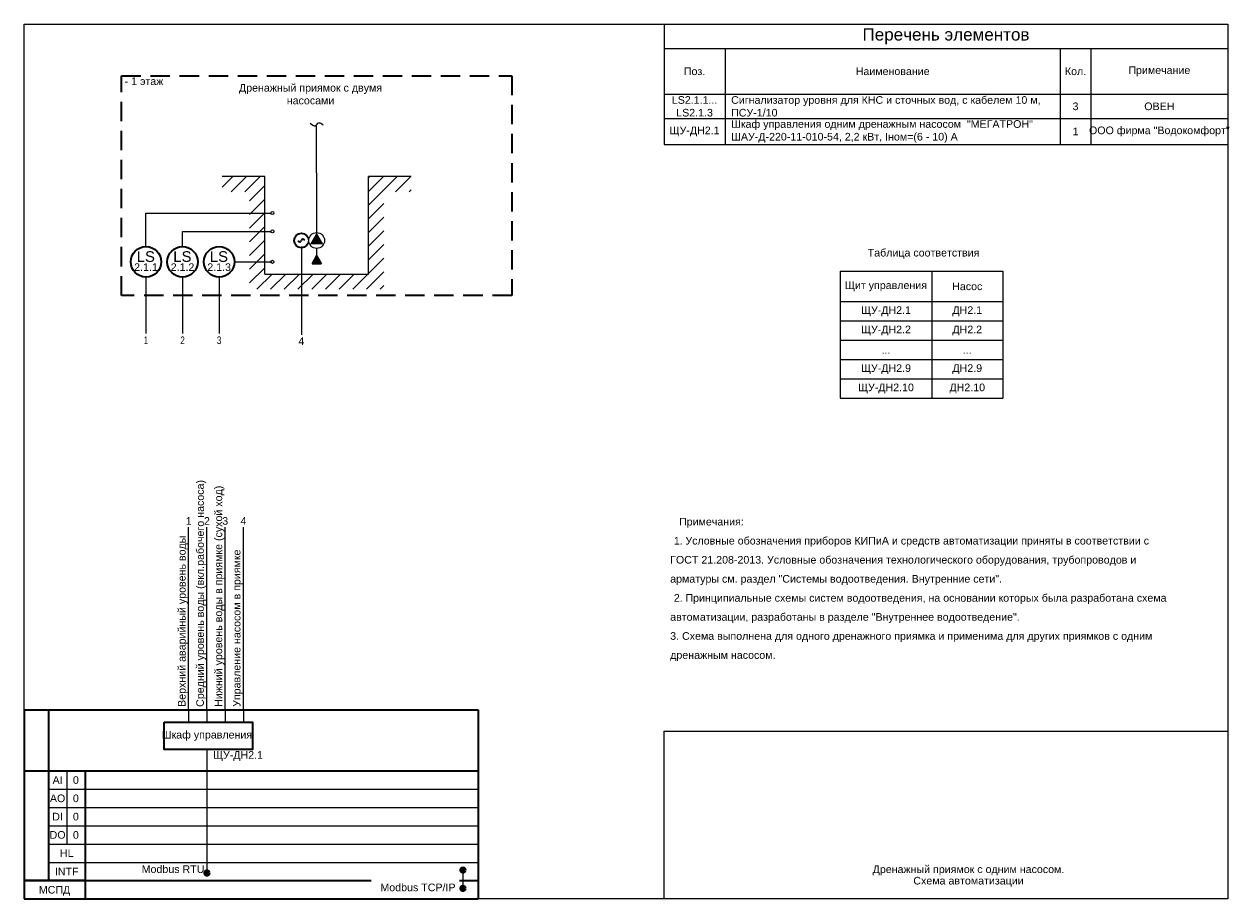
# Model space of a CAD drawing. Header units: millimetres. Extents: x -810 to 3695, y -2403 to 287.
# Tile 8 of 8: x 3300 to 3695, y -1919 to -1632. Entities that reach past the tile are written whole.
import ezdxf
from ezdxf.enums import TextEntityAlignment as Align

# ---------------------------------------------------------------- set-up
doc = ezdxf.new("R2010")
doc.units = ezdxf.units.MM
doc.set_wipeout_variables(frame=1)
doc.linetypes.add('DASHED02', pattern=[3.83, 2.54, -1.29])
doc.linetypes.add('DASHED2', pattern=[9.525, 6.35, -3.175])
doc.layers.get('0').update_dxf_attribs({"linetype": 'CONTINUOUS'})
doc.layers.get('Defpoints').update_dxf_attribs({"linetype": 'CONTINUOUS'})
doc.layers.add('_BMS', color=7, linetype='CONTINUOUS')
doc.layers.add('AK_Text', color=7, linetype='CONTINUOUS')
for name, color, linetype, lineweight in [('AK_Drawing', 7, 'CONTINUOUS', 35), ('AK_Drawing_Thin', 7, 'CONTINUOUS', 9), ('AK_Equipment', 7, 'CONTINUOUS', 35), ('AK_Impulse', 222, 'CONTINUOUS', 9), ('AK_Table', 7, 'CONTINUOUS', 35)]:
    doc.layers.add(name, color=color, linetype=linetype, lineweight=lineweight)
doc.layers.add('UNPLOTTED', color=2, linetype='CONTINUOUS', plot=False)
doc.styles.add('CP.Text', font='arial.ttf')
doc.styles.add('PT Sans Narrow', font='arial.ttf', dxfattribs={"width": 0.75})
doc.styles.get("Standard").update_dxf_attribs({"font": 'arial.ttf', "width": 0.75})
doc.styles.add('Trebuchet MS', font='arial.ttf', dxfattribs={"width": 0.75})

# ---------------------------------------------------------------- blocks, each defined once
blk = doc.blocks.new('*U15')
at = {"layer": 'UNPLOTTED'}
for points in [[(0, 0), (-395, 0), (-395, 287), (0, 287)], [(-185, 55), (0, 55), (0, 0), (-185, 0)]]:
    blk.add_lwpolyline(points, close=True, dxfattribs=at)
blk = doc.blocks.new('*U31')
at = {"lineweight": -2}
for p, q in [((0, 62), (149, 62)), ((0, 62), (0, 42)), ((8, 62), (8, 42)), ((149, 62), (149, 42)), ((0, 42), (0, 0)), ((0, 42), (149, 42)), ((8, 42), (149, 42)), ((8, 42), (8, 6)), ((20, 42), (20, 0)), ((149, 42), (149, 0)), ((0, 6), (149, 6)), ((20, 6), (0, 6)), ((0, 0), (149, 0))]:
    blk.add_line(p, q, dxfattribs=at)
at = {"lineweight": 9}
for p, q in [((14, 42), (14, 18)), ((8, 36), (149, 36)), ((8, 30), (149, 30)), ((8, 24), (149, 24)), ((8, 18), (149, 18)), ((8, 12), (149, 12))]:
    blk.add_line(p, q, dxfattribs=at)
at = {"style": 'PT Sans Narrow'}
for s, p in [('AI', (11, 39)), ('AO', (11, 33)), ('DI', (11, 27)), ('DO', (11, 21)), ('HL', (14, 15)), ('INTF', (14, 9)), ('МСПД', (10, 3))]:
    blk.add_text(s, height=2.5, dxfattribs=at).set_placement(p, align=Align.MIDDLE_CENTER)
at = {"lineweight": 30, "flags": 1}
blk.add_attdef('PANEL_NAME', text='', height=2.5, rotation=90, dxfattribs=at).set_placement((4, 24), align=Align.MIDDLE_CENTER)
at = {"style": 'PT Sans Narrow'}
for tag, p in [('AI_SIGNAL', (17, 39)), ('AO_SIGNAL', (17, 33)), ('DI_SIGNAL', (17, 27)), ('DO_SIGNAL', (17, 21))]:
    blk.add_attdef(tag, text='', height=2.5, dxfattribs=at).set_placement(p, align=Align.MIDDLE_CENTER)
blk = doc.blocks.new('*T37')
at = {"layer": 'AK_Table', "color": 0, "linetype": 'ByBlock', "lineweight": -2, "transparency": 16777216}
for p, q in [((0, -8), (185, -8)), ((0, -8), (0, -39.49)), ((20, -8), (20, -39.49)), ((130, -8), (130, -39.49)), ((140, -8), (140, -39.49)), ((185, -8), (185, -39.49)), ((0, -23), (185, -23)), ((0, -31), (185, -31)), ((0, -39.49), (185, -39.49))]:
    blk.add_line(p, q, dxfattribs=at)
at = {"layer": 'Defpoints', "color": 8, "linetype": 'ByBlock', "lineweight": 0, "transparency": 16777216}
for p, q in [((0, 0), (185, 0)), ((0, 0), (0, -8)), ((185, 0), (185, -8))]:
    blk.add_line(p, q, dxfattribs=at)
at = {"layer": 'AK_Table', "color": 0, "transparency": 16777216, "style": 'CP.Text'}
for s, insert, char_height, width, attachment_point in [('Перечень элементов', (92.5, -4), 4, 184.4, 5), ('Поз.', (10, -15.5), 2.5, 19, 5), ('Наименование', (75, -15.5), 2.5, 109, 5), ('Кол.', (135, -15.5), 2.5, 9, 5), ('Примечание', (162.5, -15.5), 2.5, 44, 5), ('{\\C256;LS2.1.1... LS2.1.3}', (10, -27), 2.5, 20, 5), ('Сигнализатор уровня для КНС и сточных вод, с кабелем 10 м, ПСУ-1/10 ', (22, -27), 2.5, 106, 4), ('3', (135, -27), 2.5, 9, 5), ('ОВЕН', (162.5, -27), 2.5, 44, 5), ('ООО фирма "Водокомфорт"', (162.5, -35.24), 2.5, 44, 5), ('{\\C256;ЩУ-ДН2.1}', (10, -35.24), 2.5, 20, 5), ('{\\C256;Шкаф управления одним дренажным насосом  "МЕГАТРОН"\\PШАУ-Д-220-11-010-54, 2,2 кВт, Iном=(6 - 10) А}', (22, -35.24), 2.5, 106, 4), ('{\\C256;1', (135, -35.24), 2.5, 9, 5)]:
    blk.add_mtext(s, dxfattribs=dict(at, insert=insert, char_height=char_height, width=width, attachment_point=attachment_point))
blk = doc.blocks.new('*U29')
at = {"linetype": 'DASHED2'}
blk.add_lwpolyline([(0, 0), (128, 0), (128, -72), (0, -72)], close=True, dxfattribs=at)
at = {"style": 'PT Sans Narrow'}
blk.add_attdef('SPACE_NAME', (1, -3), '', height=2.5, dxfattribs=at)
blk = doc.blocks.new('*U22')
at = {"ltscale": 0.1}
blk.add_circle((0, 0), 3.99, dxfattribs=at)
for points in [[(1.86, 0), (1.55, 0.4), (0.93, 1.21), (0.31, 0.4), (0, 0)], [(-1.86, 0), (-1.55, -0.4), (-0.93, -1.21), (-0.31, -0.4), (0, 0)]]:
    blk.add_open_spline(points, degree=3, knots=[0, 0, 0, 0, 0.704009, 1.404972, 1.404972, 1.404972, 1.404972], dxfattribs=at)
at = {"style": 'PT Sans Narrow'}
blk.add_attdef('NAME', (1, 4), '', height=2.5, dxfattribs=at)
blk = doc.blocks.new('*U33')
at = {"layer": 'AK_Impulse'}
for q in [(0, 60), (0, -4)]:
    blk.add_line((0, 0), q, dxfattribs=at)
at = {"style": 'PT Sans Narrow'}
for tag, p in [('DESC1', (-1, 1)), ('DESC2', (3, 1))]:
    blk.add_attdef(tag, p, '', height=2.5, rotation=90, dxfattribs=at)
at = {"layer": 'AK_Impulse', "style": 'PT Sans Narrow'}
blk.add_attdef('Y', text='', height=2.5, dxfattribs=at).set_placement((0, 60), align=Align.BOTTOM_CENTER)
blk = doc.blocks.new('*U34')
at = {"ltscale": 0.1}
blk.add_circle((0, -16), 5, dxfattribs=at)
at = {"layer": 'AK_Impulse', "lineweight": 5}
for p, q in [((0, -11), (0, 0)), ((0, -21), (0, -39.48))]:
    blk.add_line(p, q, dxfattribs=at)
at = {"color": 172, "ltscale": 500, "style": 'PT Sans Narrow'}
blk.add_text('LS', height=3.5, dxfattribs=at).set_placement((-0.06, -16.01), align=Align.CENTER)
at = {"ltscale": 500, "style": 'PT Sans Narrow'}
blk.add_attdef('N', text='', height=2.5, dxfattribs=at).set_placement((0, -16.49), align=Align.TOP_CENTER)
at = {"layer": 'AK_Impulse', "ltscale": 500, "style": 'PT Sans Narrow'}
blk.add_attdef('Y', text='', height=2.5, dxfattribs=at).set_placement((0, -40.48), align=Align.TOP_CENTER)
blk = doc.blocks.new('*U21')
at = {"ltscale": 0.1}
blk.add_circle((0, -10), 5, dxfattribs=at)
at = {"layer": 'AK_Impulse', "lineweight": 5}
for p, q in [((0, -5), (0, 0)), ((0, -15), (0, -33.48))]:
    blk.add_line(p, q, dxfattribs=at)
at = {"color": 172, "ltscale": 500, "style": 'PT Sans Narrow'}
blk.add_text('LS', height=3.5, dxfattribs=at).set_placement((-0.06, -10.01), align=Align.CENTER)
at = {"ltscale": 500, "style": 'PT Sans Narrow'}
blk.add_attdef('N', text='', height=2.5, dxfattribs=at).set_placement((0, -10.49), align=Align.TOP_CENTER)
at = {"layer": 'AK_Impulse', "ltscale": 500, "style": 'PT Sans Narrow'}
blk.add_attdef('Y', text='', height=2.5, dxfattribs=at).set_placement((0, -34.48), align=Align.TOP_CENTER)
blk = doc.blocks.new('*U19')
at = {"ltscale": 0.1}
blk.add_circle((0, -5), 5, dxfattribs=at)
at = {"layer": 'AK_Impulse', "lineweight": 5}
for p, q in [((0, 0), (0, 0)), ((0, -10), (0, -28.48))]:
    blk.add_line(p, q, dxfattribs=at)
at = {"color": 172, "ltscale": 500, "style": 'PT Sans Narrow'}
blk.add_text('LS', height=3.5, dxfattribs=at).set_placement((-0.06, -5.01), align=Align.CENTER)
at = {"ltscale": 500, "style": 'PT Sans Narrow'}
blk.add_attdef('N', text='', height=2.5, dxfattribs=at).set_placement((0, -5.49), align=Align.TOP_CENTER)
at = {"layer": 'AK_Impulse', "ltscale": 500, "style": 'PT Sans Narrow'}
blk.add_attdef('Y', text='', height=2.5, dxfattribs=at).set_placement((0, -29.48), align=Align.TOP_CENTER)
blk = doc.blocks.new('*U25')
at = {"color": 0, "lineweight": 50}
for radius in [0.72, 0.449, 0.223]:
    blk.add_circle((0, -3), radius, dxfattribs=at)
at = {"style": 'PT Sans Narrow', "flags": 12}
blk.add_attdef('DESC', (1, -2.75), '', height=2, dxfattribs=at)
at = {"layer": 'UNPLOTTED', "style": 'PT Sans Narrow', "flags": 13}
blk.add_attdef('SIGNAL_TYPE', text='', height=1, dxfattribs=at).set_placement((-1, -5), align=Align.RIGHT)
blk = doc.blocks.new('*U26')
at = {"color": 0, "lineweight": 50}
for radius in [0.72, 0.449, 0.223]:
    blk.add_circle((0, -33), radius, dxfattribs=at)
at = {"style": 'PT Sans Narrow', "flags": 12}
blk.add_attdef('DESC', (1, -32.75), '', height=2, dxfattribs=at)
at = {"layer": 'UNPLOTTED', "style": 'PT Sans Narrow', "flags": 13}
blk.add_attdef('SIGNAL_TYPE', text='', height=1, dxfattribs=at).set_placement((-1, -35), align=Align.RIGHT)
blk = doc.blocks.new('*U28')
at = {"color": 0, "lineweight": 50}
for radius in [0.72, 0.449, 0.223]:
    blk.add_circle((0, -15), radius, dxfattribs=at)
at = {"style": 'PT Sans Narrow', "flags": 12}
blk.add_attdef('DESC', (1, -14.75), '', height=2, dxfattribs=at)
at = {"layer": 'UNPLOTTED', "style": 'PT Sans Narrow', "flags": 13}
blk.add_attdef('SIGNAL_TYPE', text='', height=1, dxfattribs=at).set_placement((-1, -17), align=Align.RIGHT)
blk = doc.blocks.new('A$Cb752dc47')
blk.add_wipeout([(0, 2.6), (-0.41, 2.57), (-0.8, 2.47), (-1.18, 2.31), (-1.53, 2.1), (-1.84, 1.84), (-2.1, 1.53), (-2.31, 1.18), (-2.47, 0.8), (-2.57, 0.41), (-2.6, 0), (-2.57, -0.41), (-2.47, -0.8), (-2.31, -1.18), (-2.1, -1.53), (-1.84, -1.84), (-1.53, -2.1), (-1.18, -2.31), (-0.8, -2.47), (-0.41, -2.57), (0, -2.6), (0.41, -2.57), (0.8, -2.47), (1.18, -2.31), (1.53, -2.1), (1.84, -1.84), (2.1, -1.53), (2.31, -1.18), (2.47, -0.8), (2.57, -0.41), (2.6, 0), (2.57, 0.41), (2.47, 0.8), (2.31, 1.18), (2.1, 1.53), (1.84, 1.84), (1.53, 2.1), (1.18, 2.31), (0.8, 2.47), (0.41, 2.57)])
h = blk.add_hatch(color=256)
h.dxf.hatch_style = 1
h.paths.add_polyline_path([(2.25, -1.3), (-2.25, -1.3), (0, 2.6)])
blk.add_circle((0, 0), 2.6)
blk = doc.blocks.new('*U36')
h = blk.add_hatch(color=256)
h.dxf.hatch_style = 1
h.paths.add_polyline_path([(-2.6, -1.5), (0, 0), (-2.6, 1.5)])
for p, q in [((-2.6, -1.5), (-2.6, 1.5)), ((0, 0), (-2.6, 1.5)), ((0, 0), (-2.6, -1.5))]:
    blk.add_line(p, q)
at = {"linetype": 'Continuous', "style": 'PT Sans Narrow'}
blk.add_attdef('NAME', text='', height=2.5, dxfattribs=at).set_placement((2, 5), align=Align.RIGHT)
blk = doc.blocks.new('*T71')
at = {"color": 0, "lineweight": -2, "transparency": 16777216}
for p, q in [((0, 0), (53.34, 0)), ((0, 0), (0, -41.67)), ((30, 0), (30, -41.67)), ((53.34, 0), (53.34, -41.67)), ((0, -10), (53.34, -10)), ((0, -16.33), (53.34, -16.33)), ((0, -22.67), (53.34, -22.67)), ((0, -29), (53.34, -29)), ((0, -35.33), (53.34, -35.33)), ((0, -41.67), (53.34, -41.67))]:
    blk.add_line(p, q, dxfattribs=at)
at = {"transparency": 16777216, "char_height": 2.5, "attachment_point": 5, "style": 'CP.Text'}
for s, insert, width in [('{\\C0;Щит управления}', (15, -5), 27), ('Насос', (41.67, -5), 20.3353), ('ЩУ-ДН2.1', (15, -13.17), 27), ('{\\C0;ДН2.1}', (41.67, -13.17), 20.3353), ('{\\C0;ЩУ-ДН2.2}', (15, -19.5), 27), ('{\\C0;ДН2.2}', (41.67, -19.5), 20.3353), ('...', (15, -25.83), 27), ('...', (41.67, -25.83), 20.3353), ('{\\C0;ЩУ-ДН2.9}', (15, -32.17), 27), ('{\\C0;ДН2.9}', (41.67, -32.17), 20.3353), ('{\\C0;ЩУ-ДН2.10}', (15, -38.5), 27), ('{\\C0;ДН2.10}', (41.67, -38.5), 20.3353)]:
    blk.add_mtext(s, dxfattribs=dict(at, insert=insert, width=width))

msp = doc.modelspace()

# ---------------------------------------------------------------- hatches: boundary and pattern name
at = {"layer": 'AK_Drawing_Thin'}
h = msp.add_hatch(dxfattribs=at)
h.set_pattern_fill('ANSI31', color=256)
h.set_pattern_definition([(45, (2620, -1977), (-2.245064, 2.245064), [])])
h.paths.add_polyline_path([(3365, -1682), (3365, -1687), (3374, -1687), (3374, -1719), (3418, -1719), (3418, -1687), (3427, -1687), (3427, -1682), (3413, -1682), (3413, -1714), (3379, -1714), (3379, -1682)])

# ---------------------------------------------------------------- linework, layer by layer
for p, q in [((3396, -1674), (3396, -1665)), ((3396, -1680.8), (3396, -1674)), ((3379, -1682), (3365, -1682)), ((3379, -1714), (3379, -1682)), ((3396, -1680.8), (3396, -1710)), ((3413, -1714), (3413, -1682)), ((3427, -1682), (3413, -1682)), ((3379, -1714), (3413, -1714))]:
    msp.add_line(p, q, dxfattribs=at)
at = {"layer": 'AK_Drawing_Thin', "ltscale": 10}
msp.add_line((3360, -1870), (3360, -1910.49), dxfattribs=at)
at = {"layer": 'AK_Drawing_Thin'}
for centre in [(3381.5, -1694), (3381.5, -1700), (3381.5, -1710)]:
    msp.add_circle(centre, 0.5, dxfattribs=at)
msp.add_spline([(3393.86, -1664.46), (3395.57, -1665.35), (3396.74, -1664.35), (3398.1, -1665.05)], degree=3, dxfattribs=at)
at = {"layer": 'AK_Equipment'}
msp.add_lwpolyline([(3346, -1861), (3375, -1861), (3375, -1870), (3346, -1870)], close=True, dxfattribs=at)
at = {"layer": 'AK_Impulse'}
for p, q in [((3391, -1705), (3391, -1734)), ((3444, -1909.54), (3444, -1915.54))]:
    msp.add_line(p, q, dxfattribs=at)
for points in [[(3340, -1694), (3381, -1694)], [(3352, -1700), (3381, -1700)], [(3369, -1710), (3381, -1710)]]:
    msp.add_lwpolyline(points, dxfattribs=at)

# ---------------------------------------------------------------- block references
for name, p in [('*T37', (3510, -1632)), ('*T71', (3567.8, -1713.05))]:
    msp.add_blockref(name, p)
at = {"layer": 'AK_Drawing', "linetype": 'DASHED02', "ltscale": 20}
msp.add_blockref('*U29', (3332, -1649), dxfattribs=at).add_auto_attribs({'SPACE_NAME': '- 1 этаж'})
at = {"layer": 'AK_Drawing', "ltscale": 10}
for name, p in [('*U28', (3360, -1895.49)), ('*U26', (3444, -1876.54)), ('*U25', (3444, -1912.54))]:
    msp.add_blockref(name, p, dxfattribs=at)
at = {"layer": 'AK_Drawing_Thin', "ltscale": 10}
for p, values in [((3360, -1857), {'DESC1': 'Средний уровень воды (вкл.рабочего насоса)', 'Y': '2'}), ((3366, -1857), {'DESC1': 'Нижний уровень воды в приямке (сухой ход)', 'Y': '3'}), ((3354, -1857), {'DESC1': 'Верхний аварийный уровень воды', 'Y': '1'}), ((3372, -1857), {'DESC1': 'Управление насосом в приямке', 'Y': '4'})]:
    msp.add_blockref('*U33', p, dxfattribs=at).add_auto_attribs(values)
at = {"layer": 'AK_Equipment'}
ref = msp.add_blockref('*U34', (3340, -1694), dxfattribs=at)
ref.add_attrib('N', '2.1.1', dxfattribs={"layer": '0', "ltscale": 500, "height": 2.5, "style": 'PT Sans Narrow'}).set_placement((3340, -1710.49), align=Align.TOP_CENTER)
ref.add_attrib('Y', '1', dxfattribs={"layer": 'AK_Impulse', "ltscale": 500, "height": 2.5, "style": 'Trebuchet MS', "width": 0.75}).set_placement((3340, -1734.48), align=Align.TOP_CENTER)
ref = msp.add_blockref('*U21', (3352, -1700), dxfattribs=at)
ref.add_attrib('N', '2.1.2', dxfattribs={"layer": '0', "ltscale": 500, "height": 2.5, "style": 'PT Sans Narrow'}).set_placement((3352, -1710.49), align=Align.TOP_CENTER)
ref.add_attrib('Y', '2', dxfattribs={"layer": 'AK_Impulse', "ltscale": 500, "height": 2.5, "style": 'Trebuchet MS', "width": 0.75}).set_placement((3352, -1734.48), align=Align.TOP_CENTER)
at = {"layer": 'AK_Equipment', "xscale": 0.6, "yscale": 0.6, "zscale": 0.6}
msp.add_blockref('*U22', (3391, -1703), dxfattribs=at)
at = {"layer": 'AK_Equipment'}
ref = msp.add_blockref('*U19', (3364, -1705), dxfattribs=at)
ref.add_attrib('N', '2.1.3', dxfattribs={"layer": '0', "ltscale": 500, "height": 2.5, "style": 'PT Sans Narrow'}).set_placement((3364, -1710.49), align=Align.TOP_CENTER)
ref.add_attrib('Y', '3', dxfattribs={"layer": 'AK_Impulse', "ltscale": 500, "height": 2.5, "style": 'Trebuchet MS', "width": 0.75}).set_placement((3364, -1734.48), align=Align.TOP_CENTER)
at = {"layer": 'AK_Equipment', "rotation": 90}
msp.add_blockref('*U36', (3396, -1708), dxfattribs=at)
at = {"layer": 'AK_Table'}
msp.add_blockref('*U31', (3300, -1919), dxfattribs=at).add_auto_attribs({'AI_SIGNAL': '0', 'AO_SIGNAL': '0', 'DI_SIGNAL': '0', 'DO_SIGNAL': '0'})
at = {"layer": 'UNPLOTTED'}
msp.add_blockref('*U15', (3695, -1919), dxfattribs=at)

# ---------------------------------------------------------------- texts
at = {"color": 7, "insert": (3512, -1841), "char_height": 2.5, "width": 165, "attachment_point": 7, "style": 'CP.Text'}
msp.add_mtext('\\pxsm1.5;{\\C256;   Примечания:\\P\\pi0.48001,s*,t2;1.^IУсловные обозначения приборов КИПиА и средств автоматизации приняты в соответствии с ГОСТ 21.208-2013. Условные обозначения технологического оборудования, трубопроводов и арматуры см. раздел "Системы водоотведения. Внутренние сети".\\P2.^IПринципиальные схемы систем водоотведения, на основании которых была разработана схема автоматизации, разработаны в разделе "Внутреннее водоотведение".\\P\\pi0,sm1.5,tz;3. Схема выполнена для одного дренажного приямка и применима для других приямков с одним дренажным насосом.}', dxfattribs=at)
at = {"insert": (3362, -1870.5), "char_height": 2.5, "width": 3.3154, "attachment_point": 1, "style": 'CP.Text'}
msp.add_mtext('ЩУ-ДН2.1', dxfattribs=at)
at = {"layer": '_BMS', "color": 0, "char_height": 2.5, "attachment_point": 5, "line_spacing_factor": 0.9, "style": 'CP.Text'}
for s, insert, width in [('Таблица соответствия', (3595.14, -1707.36), 70), ('Дренажный приямок с одним насосом. \\PСхема автоматизации', (3609.88, -1911.5), 67.5727)]:
    msp.add_mtext(s, dxfattribs=dict(at, insert=insert, width=width))
at = {"layer": 'AK_Drawing', "ltscale": 0.01, "insert": (3394, -1655), "char_height": 2.5, "width": 55.6307, "attachment_point": 5, "style": 'CP.Text'}
msp.add_mtext('Дренажный приямок с двумя насосами', dxfattribs=at)
at = {"layer": 'AK_Drawing_Thin', "ltscale": 10, "style": 'CP.Text'}
msp.add_text('Modbus RTU', height=2.5, dxfattribs=at).set_placement((3348.88, -1907.99), align=Align.TOP_CENTER)
at = {"layer": 'AK_Equipment', "color": 6, "insert": (3360, -1865.5), "char_height": 2.5, "attachment_point": 5, "style": 'CP.Text'}
msp.add_mtext('\\pxqc;{\\C256;Шкаф управления }', dxfattribs=at)
at = {"layer": 'AK_Impulse', "ltscale": 0.1, "style": 'CP.Text'}
msp.add_text('4', height=2.5, dxfattribs=at).set_placement((3391, -1738), align=Align.BOTTOM_CENTER)

# ---------------------------------------------------------------- next in the draw order: block references
at = {"layer": 'AK_Drawing_Thin'}
msp.add_blockref('A$Cb752dc47', (3396, -1703), dxfattribs=at)

# ---------------------------------------------------------------- next in the draw order: texts
at = {"layer": 'AK_Text', "color": 5, "ltscale": 15, "insert": (3415.14, -1915.24), "char_height": 2.5, "width": 26.4296, "attachment_point": 4, "style": 'CP.Text', "bg_fill": 2}
msp.add_mtext('\\pxqr;Modbus TCP/IP', dxfattribs=at)

doc.saveas('drawing.dxf')
